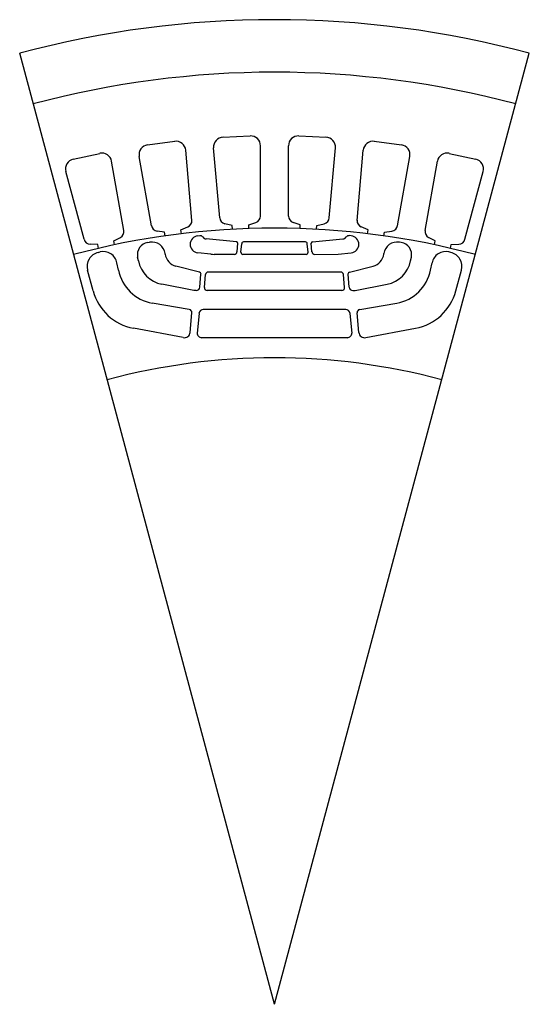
# Model space of a CAD drawing. Extents: x -39 to 39, y 0 to 150.
import ezdxf

# ---------------------------------------------------------------- set-up
doc = ezdxf.new("R2010")
doc.units = 0
doc.header["$PDSIZE"] = -1
doc.linetypes.add('SLDCENTERLINES0', pattern=[19.05, 15.24, -1.27, 1.27, -1.27])
doc.layers.get('0').update_dxf_attribs({"linetype": 'CONTINUOUS'})
doc.layers.get('DEFPOINTS').update_dxf_attribs({"linetype": 'CONTINUOUS'})

msp = doc.modelspace()

# ---------------------------------------------------------------- linework, layer by layer
at = {"linetype": 'CONTINUOUS'}
for p, q in [((0, 0), (-38.82, 144.89)), ((0, 0), (38.82, 144.89)), ((-26.86, 114.54), (-26.57, 114.61))]:
    msp.add_line(p, q, dxfattribs=at)
at = {"color": 255, "linetype": 'CONTINUOUS'}
for p, q in [((-7.85, 132.11), (-3.7, 132.29)), ((3.7, 132.29), (7.85, 132.11)), ((-19.33, 130.93), (-15.21, 131.47)), ((-2.13, 120.08), (-2.13, 130.8)), ((2.13, 120.08), (2.13, 130.8)), ((15.21, 131.47), (19.33, 130.93)), ((-30.67, 128.74), (-26.61, 129.64)), ((-18.75, 118.62), (-20.61, 129.18)), ((-12.59, 119.43), (-13.52, 130.11)), ((-8.34, 119.81), (-9.28, 130.48)), ((8.34, 119.81), (9.28, 130.48)), ((12.59, 119.43), (13.52, 130.11)), ((18.75, 118.62), (20.61, 129.18)), ((26.61, 129.64), (30.67, 128.74)), ((-22.95, 117.88), (-24.81, 128.44)), ((22.95, 117.88), (24.81, 128.44)), ((-29.02, 116.54), (-31.79, 126.89)), ((29.02, 116.54), (31.79, 126.89)), ((-6.43, 118.67), (-7.56, 118.92)), ((-6.41, 118.07), (-6.43, 118.67)), ((-3.93, 118.77), (-2.83, 119.12)), ((-3.91, 118.18), (-3.93, 118.77)), ((3.93, 118.77), (2.83, 119.12)), ((3.91, 118.18), (3.93, 118.77)), ((6.41, 118.07), (6.43, 118.67)), ((6.43, 118.67), (7.56, 118.92)), ((-16.75, 117.65), (-17.9, 117.8)), ((-16.67, 117.06), (-16.75, 117.65)), ((-14.27, 117.98), (-13.2, 118.42)), ((-14.19, 117.39), (-14.27, 117.98)), ((14.27, 117.98), (13.2, 118.42)), ((14.19, 117.39), (14.27, 117.98)), ((16.67, 117.06), (16.75, 117.65)), ((16.75, 117.65), (17.9, 117.8)), ((-26.94, 115.75), (-28.1, 115.8)), ((-26.81, 115.16), (-26.94, 115.75)), ((-24.5, 116.29), (-23.47, 116.82)), ((-24.37, 115.7), (-24.5, 116.29)), ((24.5, 116.29), (23.47, 116.82)), ((24.37, 115.7), (24.5, 116.29)), ((26.81, 115.16), (26.94, 115.75)), ((26.94, 115.75), (28.1, 115.8))]:
    msp.add_line(p, q, dxfattribs=at)
at = {"color": 7, "linetype": 'CONTINUOUS'}
for p, q in [((-11.68, 117.07), (-11.38, 117.1)), ((11.68, 117.07), (11.38, 117.1)), ((-19.31, 116.05), (-19.02, 116.1)), ((-5.78, 116.15), (-10.39, 116.6)), ((-5.71, 114.63), (-5.6, 115.93)), ((-5.11, 114.58), (-5, 115.87)), ((4.7, 116.15), (-4.7, 116.15)), ((5.11, 114.58), (5, 115.87)), ((5.71, 114.63), (5.6, 115.93)), ((5.78, 116.15), (10.39, 116.6)), ((19.31, 116.05), (19.02, 116.1)), ((-16.66, 114.29), (-16.67, 114.36)), ((-9.69, 114.28), (-11.68, 114.47)), ((-6.13, 114.25), (-9.17, 114.25)), ((4.81, 114.25), (-4.81, 114.25)), ((6.13, 114.25), (9.69, 114.28)), ((9.69, 114.28), (11.68, 114.47)), ((16.66, 114.29), (16.67, 114.36)), ((26.86, 114.54), (26.57, 114.61)), ((-23.78, 111.85), (-24, 112.95)), ((-20.74, 113.27), (-20.85, 113.83)), ((20.74, 113.27), (20.85, 113.83)), ((23.78, 111.85), (24, 112.95)), ((-27.62, 108.67), (-28.47, 111.86)), ((-11.41, 111.54), (-15.01, 112.44)), ((-11.37, 109.25), (-11.2, 111.24)), ((-10.67, 109.19), (-10.5, 111.18)), ((10.1, 111.55), (-10.1, 111.55)), ((10.67, 109.19), (10.5, 111.18)), ((11.37, 109.25), (11.2, 111.24)), ((11.41, 111.54), (15.01, 112.44)), ((27.62, 108.67), (28.47, 111.86)), ((-12.3, 108.75), (-17.17, 109.71)), ((12.3, 108.75), (17.17, 109.71)), ((-11.92, 108.75), (-12.3, 108.75)), ((10.27, 108.75), (-10.27, 108.75)), ((11.92, 108.75), (12.3, 108.75)), ((-12.98, 105.84), (-18.62, 106.82)), ((12.98, 105.84), (18.62, 106.82)), ((-12.86, 102.36), (-12.6, 105.35)), ((-11.5, 105.25), (-11.76, 102.26)), ((10.85, 105.85), (-10.85, 105.85)), ((11.5, 105.25), (11.76, 102.26)), ((12.86, 102.36), (12.6, 105.35)), ((-13.9, 101.57), (-21.49, 102.99)), ((13.9, 101.57), (21.49, 102.99)), ((11.11, 101.55), (-11.11, 101.55))]:
    msp.add_line(p, q, dxfattribs=at)
at = {"color": 7, "linetype": 'SLDCENTERLINES0'}
msp.add_line((0, 111.55), (-9.91, 111.55), dxfattribs=at)
at = {"linetype": 'CONTINUOUS'}
for radius in [150, 142]:
    msp.add_arc((0, 0), radius, 75, 105, dxfattribs=at)
for centre, radius, start, end in [((-7.78, 130.61), 1.5, 92.5, 185), ((-3.63, 130.8), 1.5, 0, 92.5), ((3.63, 130.8), 1.5, 87.5, 180), ((7.78, 130.61), 1.5, 355, 87.5), ((-19.14, 129.44), 1.5, 97.5, 190), ((-15.02, 129.98), 1.5, 5, 97.5), ((15.02, 129.98), 1.5, 82.5, 175), ((19.14, 129.44), 1.5, 350, 82.5), ((-26.29, 128.18), 1.5, 10, 102.5), ((26.29, 128.18), 1.5, 77.5, 170), ((-30.34, 127.28), 1.5, 102.5, 195), ((30.34, 127.28), 1.5, 345, 77.5), ((-3.13, 120.08), 1, 287.5, 0), ((3.13, 120.08), 1, 180, 252.5), ((-17.77, 118.8), 1, 190, 262.5), ((-13.59, 119.35), 1, 292.5, 5), ((-7.35, 119.89), 1, 185, 257.5), ((7.35, 119.89), 1, 282.5, 355), ((13.59, 119.35), 1, 175, 247.5), ((17.77, 118.8), 1, 277.5, 350), ((0, 0), 118.25, 75, 105), ((-23.94, 117.71), 1, 297.5, 10), ((-11.55, 115.77), 1.3, 95.625, 264.375), ((-11.33, 116.6), 0.5, 37.4168, 95.625), ((11.33, 116.6), 0.5, 84.375, 142.5832), ((11.55, 115.77), 1.3, 275.625, 84.375), ((23.94, 117.71), 1, 170, 242.5), ((-28.05, 116.8), 1, 195, 267.5), ((-19.01, 114.2), 1.88, 99.375, 191.25), ((-18.69, 114.1), 2.03, 7.5, 99.375), ((-10.31, 117.38), 0.784, 217.4168, 264.4024), ((-5.8, 115.94), 0.206, 355, 84.4024), ((-4.7, 115.85), 0.302, 90, 175), ((4.7, 115.85), 0.302, 5, 90), ((5.8, 115.94), 0.206, 95.5976, 185), ((10.31, 117.38), 0.784, 275.5976, 322.5832), ((18.69, 114.1), 2.03, 80.625, 172.5), ((19.01, 114.2), 1.88, 348.75, 80.625), ((28.05, 116.8), 1, 272.5, 345), ((-26.37, 112.42), 2.18, 103.125, 195), ((-26.09, 112.54), 2.13, 11.25, 103.125), ((-14.48, 114.58), 2.2, 187.5, 256.0068), ((-9.17, 119.47), 5.22, 264.375, 270), ((-6.13, 114.67), 0.418, 270, 355), ((-4.81, 114.55), 0.302, 175, 270), ((4.81, 114.55), 0.302, 270, 5), ((6.13, 114.67), 0.418, 185, 270), ((14.48, 114.58), 2.2, 283.9932, 352.5), ((26.09, 112.54), 2.13, 76.875, 168.75), ((26.37, 112.42), 2.18, 345, 76.875), ((-16.29, 114.15), 4.53, 191.25, 258.8527), ((16.29, 114.15), 4.53, 281.1473, 348.75), ((-17.53, 113.09), 6.37, 191.25, 260.1787), ((-11.48, 111.27), 0.283, 355, 76.0068), ((-10.1, 111.15), 0.404, 90, 175), ((10.1, 111.15), 0.404, 5, 90), ((11.48, 111.27), 0.283, 103.9932, 185), ((17.53, 113.09), 6.37, 279.8213, 348.75), ((-20.04, 110.71), 7.85, 195, 259.3456), ((-11.92, 109.3), 0.548, 270, 355), ((-10.27, 109.15), 0.404, 175, 270), ((10.27, 109.15), 0.404, 270, 5), ((11.92, 109.3), 0.548, 185, 270), ((20.04, 110.71), 7.85, 280.6544, 345), ((-13.06, 105.39), 0.462, 355, 80.1787), ((-10.85, 105.19), 0.656, 90, 175), ((10.85, 105.19), 0.656, 5, 90), ((13.06, 105.39), 0.462, 99.8213, 185), ((-13.74, 102.44), 0.886, 259.3456, 355), ((-11.11, 102.21), 0.656, 175, 270), ((11.11, 102.21), 0.656, 270, 5), ((13.74, 102.44), 0.886, 185, 280.6544), ((0, 0), 98.5, 75, 105)]:
    msp.add_arc(centre, radius, start, end)
at = {"layer": 'DEFPOINTS', "color": 255}
for p in [(-5.77, 132.2), (5.77, 132.2), (-17.27, 131.2), (17.27, 131.2), (-28.64, 129.19), (28.64, 129.19)]:
    msp.add_point(p, dxfattribs=at)
at = {"layer": 'DEFPOINTS'}
for p in [(0, 118.25), (0, 116.15), (0, 114.25), (0, 111.55), (0, 108.75), (0, 105.85), (0, 101.55)]:
    msp.add_point(p, dxfattribs=at)

doc.saveas('drawing.dxf')
